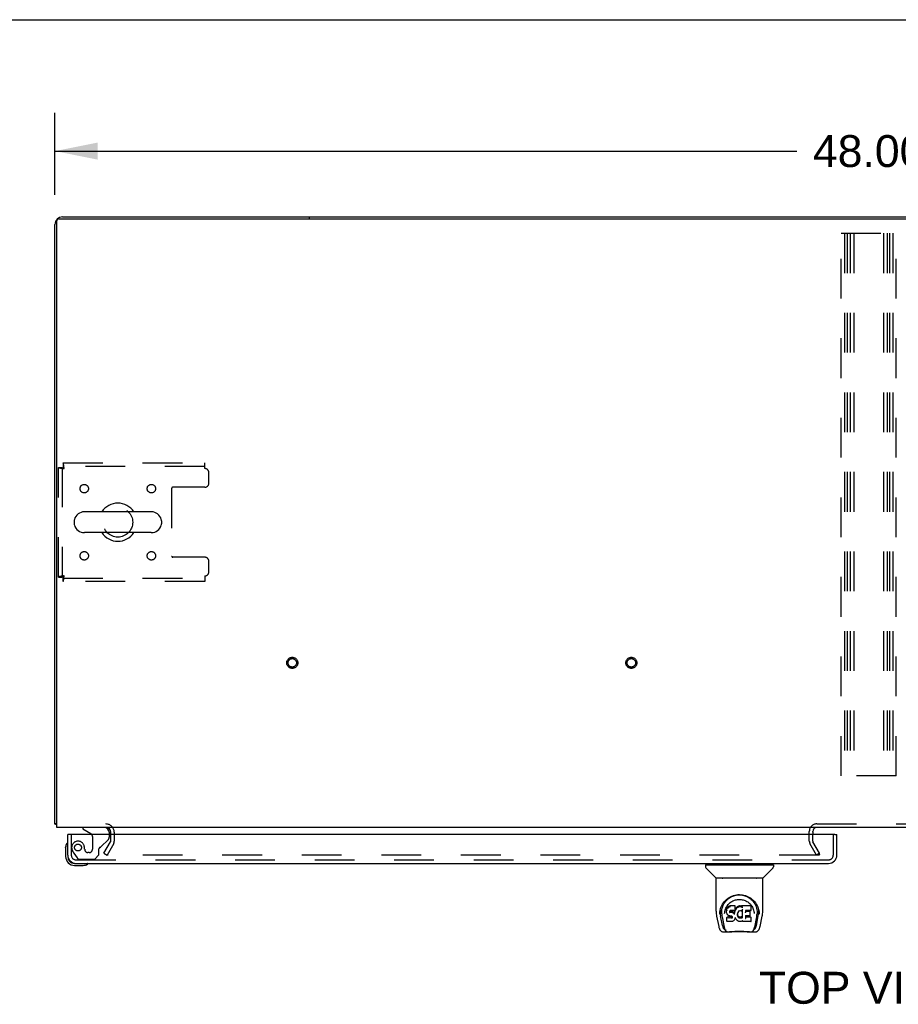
# Model space of a CAD drawing. Header units: inches. Extents: x 0 to 213, y 0 to 138.
# Tile 22 of 28: x 44 to 69, y 109 to 138. Entities that reach past the tile are written whole.
import ezdxf

# ---------------------------------------------------------------- set-up
doc = ezdxf.new("R2010")
doc.units = ezdxf.units.IN
doc.header["$LTSCALE"] = 11.73
doc.header["$MEASUREMENT"] = 0
doc.linetypes.add('HIDDEN', pattern=[0.2, 0.1, -0.1])
doc.layers.get('0').update_dxf_attribs({"linetype": 'CONTINUOUS'})
for name, color, linetype in [('DEFAULT_2', 8, 'HIDDEN'), ('DIMENSIONS', 7, 'CONTINUOUS'), ('LEFTHAND_DOOR_ASSEMBLY', 7, 'CONTINUOUS')]:
    doc.layers.add(name, color=color, linetype=linetype)
doc.styles.get("Standard").update_dxf_attribs({"font": 'arial.ttf'})
doc.dimstyles.new('DIMSTYLE_1', dxfattribs={"dimtxt": 0.940909, "dimasz": 1.254545, "dimexe": 0.09, "dimexo": 0.07, "dimgap": 0.0375, "dimtad": 0, "dimtih": 1, "dimtoh": 1, "dimzin": 4, "dimdsep": 46, "dimtxsty": 'Standard', "dimblk": '_FILLED', "dimblk1": '_FILLED', "dimblk2": '_FILLED', "dimcen": 0.09, "dimadec": 3, "dimazin": 1, "dimtfac": 1, "dimtdec": 3, "dimtofl": 0, "dimtmove": 0, "dimatfit": 3, "dimldrblk": '_FILLED', "dimfxl": 0, "dimtolj": 1, "dimtzin": 4, "dimarcsym": 0})

# ---------------------------------------------------------------- blocks, each defined once
blk = doc.blocks.new('_FILLED')
at = {"color": 0, "linetype": 'ByBlock'}
blk.add_solid([(0, 0), (-1, 0.2), (-1, -0.2)], dxfattribs=at)
blk = doc.blocks.new('*D1')
at = {"layer": 'DIMENSIONS', "color": 2, "linetype": 'Continuous'}
for p, q in [((44.572, 132.835), (44.572, 135.255)), ((92.572, 133.009), (92.572, 135.255)), ((44.572, 134.126), (66.458, 134.126)), ((92.572, 134.126), (70.686, 134.126))]:
    blk.add_line(p, q, dxfattribs=at)
at = {"layer": 'DIMENSIONS', "color": 2, "linetype": 'Continuous', "xscale": 1.2545454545, "yscale": 1.2545454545, "zscale": 1.2545454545, "rotation": 180}
blk.add_blockref('_FILLED', (44.572, 134.126), dxfattribs=at)
at = {"layer": 'DIMENSIONS', "color": 2, "linetype": 'Continuous', "xscale": 1.2545454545, "yscale": 1.2545454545, "zscale": 1.2545454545}
blk.add_blockref('_FILLED', (92.572, 134.126), dxfattribs=at)
at = {"layer": 'DIMENSIONS', "color": 2, "linetype": 'Continuous', "insert": (68.572, 134.597), "char_height": 0.9409, "width": 3.28794, "attachment_point": 2, "line_spacing_factor": 0.9}
blk.add_mtext('48.00', dxfattribs=at)

msp = doc.modelspace()

# ---------------------------------------------------------------- linework, layer by layer
at = {"color": 7, "linetype": 'Continuous'}
for p, q in [((0, 138), (213.273, 138)), ((52.072, 132.183), (52.072, 132.131)), ((52.072, 132.183), (85.072, 132.183)), ((47.414, 123.489), (45.439, 123.489)), ((45.139, 123.227), (45.139, 123.139)), ((47.714, 123.227), (47.714, 123.139)), ((47.414, 122.877), (45.439, 122.877)), ((44.624, 114.287), (44.572, 114.287))]:
    msp.add_line(p, q, dxfattribs=at)
at = {"color": 3, "linetype": 'Continuous'}
for p, q in [((44.687, 132.131), (92.458, 132.131)), ((44.798, 132.183), (52.072, 132.183)), ((44.572, 114.287), (44.572, 131.957)), ((44.624, 114.183), (44.624, 132.068)), ((92.52, 114.183), (44.624, 114.183)), ((66.926, 114.04), (66.926, 113.979))]:
    msp.add_line(p, q, dxfattribs=at)
for points in [[(44.596, 114.272), (44.592, 114.273), (44.589, 114.274), (44.586, 114.274), (44.584, 114.276), (44.581, 114.277), (44.579, 114.278), (44.577, 114.279), (44.575, 114.28), (44.574, 114.281), (44.573, 114.283), (44.573, 114.284), (44.572, 114.285), (44.572, 114.287)], [(44.624, 114.262), (44.621, 114.263), (44.618, 114.265), (44.614, 114.266), (44.611, 114.267), (44.607, 114.268), (44.603, 114.27), (44.596, 114.272)]]:
    msp.add_lwpolyline(points, dxfattribs=at)
for centre, radius, start, end in [((44.798, 131.957), 0.226, 90, 180), ((44.687, 132.068), 0.0625, 90, 180), ((46.076, 114.04), 0.142, 0, 90), ((67.041, 114.068), 0.115, 115.2305, 180)]:
    msp.add_arc(centre, radius, start, end, dxfattribs=at)
at = {"color": 7, "linetype": 'Continuous'}
for centre, radius, start, end in [((46.426, 123.183), 0.562, 32.9567, 147.0433), ((45.439, 123.183), 0.306, 90, 164.3697), ((47.414, 123.183), 0.306, 15.6303, 90), ((45.282, 123.227), 0.144, 164.3697, 180), ((45.282, 123.139), 0.144, 180, 195.6303), ((45.439, 123.183), 0.306, 195.6303, 270), ((47.414, 123.183), 0.306, 270, 344.3697), ((47.57, 123.227), 0.144, 0, 15.6303), ((47.57, 123.139), 0.144, 344.3697, 360), ((46.426, 123.183), 0.562, 212.956, 327.044), ((67.041, 114.068), 0.115, 90, 115.2305)]:
    msp.add_arc(centre, radius, start, end, dxfattribs=at)
at = {"layer": 'DEFAULT_2', "color": 8, "linetype": 'HIDDEN'}
for p, q in [((67.76, 115.704), (67.76, 131.704)), ((67.76, 131.704), (69.385, 131.704)), ((67.864, 131.704), (67.864, 115.704)), ((67.941, 131.704), (67.941, 115.704)), ((68.031, 131.704), (68.031, 115.704)), ((68.135, 131.704), (68.135, 115.704)), ((69.01, 131.704), (69.01, 115.704)), ((69.114, 131.704), (69.114, 115.704)), ((69.191, 131.704), (69.191, 115.704)), ((69.281, 131.704), (69.281, 115.704)), ((69.385, 115.704), (69.385, 131.704)), ((44.81, 124.933), (44.81, 124.829)), ((44.81, 124.933), (48.989, 124.933)), ((48.989, 124.766), (48.989, 124.933)), ((44.676, 121.567), (44.676, 124.799)), ((44.676, 124.799), (44.78, 124.799)), ((44.78, 124.799), (44.78, 121.567)), ((48.989, 124.829), (44.81, 124.829)), ((49.114, 124.339), (49.114, 124.641)), ((48.014, 124.184), (48.014, 122.182)), ((48.989, 124.214), (48.044, 124.214)), ((48.989, 122.152), (48.044, 122.152)), ((49.114, 121.725), (49.114, 122.027)), ((44.676, 121.567), (44.78, 121.567)), ((44.81, 121.433), (44.81, 121.537)), ((44.81, 121.537), (48.989, 121.537)), ((48.989, 121.433), (44.81, 121.433)), ((48.989, 121.6), (48.989, 121.433)), ((69.385, 115.704), (67.76, 115.704)), ((67.041, 114.287), (70.103, 114.287)), ((46.218, 113.778), (46.218, 114.04)), ((46.322, 114.04), (46.322, 113.778)), ((66.822, 113.779), (66.822, 114.068)), ((66.926, 114.04), (66.926, 114.068)), ((66.926, 113.779), (66.926, 113.979)), ((46.017, 113.422), (46.214, 113.763)), ((46.304, 113.711), (46.108, 113.37)), ((67.037, 113.37), (66.84, 113.71)), ((67.127, 113.422), (66.93, 113.762)), ((46.017, 113.422), (46.108, 113.37)), ((67.103, 113.37), (46.14, 113.37)), ((67.127, 113.422), (67.037, 113.37)), ((67.118, 113.383), (67.118, 113.435))]:
    msp.add_line(p, q, dxfattribs=at)
for points in [[(44.843, 124.766), (44.841, 124.785), (44.838, 124.803), (44.836, 124.821), (44.834, 124.838), (44.831, 124.855), (44.829, 124.87), (44.827, 124.884), (44.824, 124.897), (44.822, 124.907), (44.819, 124.916), (44.817, 124.924), (44.815, 124.929), (44.812, 124.932), (44.81, 124.933)], [(44.676, 124.799), (44.677, 124.797), (44.68, 124.794), (44.685, 124.792), (44.693, 124.79), (44.702, 124.787), (44.712, 124.785), (44.725, 124.782), (44.739, 124.78), (44.754, 124.778), (44.771, 124.775), (44.788, 124.773), (44.806, 124.771), (44.824, 124.768), (44.843, 124.766)], [(44.78, 124.799), (44.78, 124.797), (44.782, 124.794), (44.784, 124.792), (44.786, 124.79), (44.79, 124.787), (44.794, 124.785), (44.798, 124.782), (44.804, 124.78), (44.81, 124.778), (44.816, 124.775), (44.822, 124.773), (44.829, 124.771), (44.836, 124.768), (44.843, 124.766)], [(44.843, 124.766), (44.841, 124.773), (44.838, 124.78), (44.836, 124.787), (44.834, 124.793), (44.831, 124.8), (44.829, 124.805), (44.827, 124.811), (44.824, 124.815), (44.822, 124.819), (44.819, 124.823), (44.817, 124.825), (44.815, 124.827), (44.812, 124.829), (44.81, 124.829)], [(44.843, 121.6), (44.824, 121.598), (44.806, 121.595), (44.788, 121.593), (44.771, 121.591), (44.754, 121.588), (44.739, 121.586), (44.725, 121.583), (44.712, 121.581), (44.702, 121.579), (44.693, 121.576), (44.685, 121.574), (44.68, 121.572), (44.677, 121.569), (44.676, 121.567)], [(44.843, 121.6), (44.836, 121.598), (44.829, 121.595), (44.822, 121.593), (44.816, 121.591), (44.81, 121.588), (44.804, 121.586), (44.798, 121.583), (44.794, 121.581), (44.79, 121.579), (44.786, 121.576), (44.784, 121.574), (44.782, 121.572), (44.78, 121.569), (44.78, 121.567)], [(44.81, 121.433), (44.812, 121.434), (44.815, 121.437), (44.817, 121.442), (44.819, 121.45), (44.822, 121.459), (44.824, 121.469), (44.827, 121.482), (44.829, 121.496), (44.831, 121.511), (44.834, 121.528), (44.836, 121.545), (44.838, 121.563), (44.841, 121.581), (44.843, 121.6)], [(44.81, 121.537), (44.812, 121.537), (44.815, 121.539), (44.817, 121.541), (44.819, 121.543), (44.822, 121.547), (44.824, 121.551), (44.827, 121.555), (44.829, 121.561), (44.831, 121.566), (44.834, 121.573), (44.836, 121.579), (44.838, 121.586), (44.841, 121.593), (44.843, 121.6)], [(46.122, 113.396), (46.121, 113.394), (46.12, 113.392), (46.12, 113.391), (46.12, 113.389), (46.12, 113.388)], [(46.12, 113.388), (46.12, 113.387), (46.12, 113.385), (46.12, 113.384), (46.121, 113.382), (46.122, 113.38), (46.123, 113.379), (46.124, 113.377), (46.125, 113.376), (46.127, 113.375), (46.128, 113.374), (46.13, 113.373), (46.132, 113.372)], [(46.14, 113.37), (46.138, 113.371), (46.136, 113.371), (46.134, 113.371), (46.132, 113.372)], [(67.118, 113.383), (67.118, 113.382), (67.118, 113.381), (67.117, 113.379), (67.117, 113.378), (67.116, 113.377), (67.115, 113.375), (67.114, 113.374), (67.112, 113.373), (67.111, 113.372), (67.11, 113.372), (67.108, 113.371), (67.106, 113.371), (67.105, 113.371), (67.103, 113.37)], [(67.116, 113.389), (67.117, 113.388), (67.118, 113.387), (67.118, 113.385), (67.118, 113.384), (67.118, 113.383)]]:
    msp.add_lwpolyline(points, dxfattribs=at)
for centre, radius in [((45.436, 124.173), 0.125), ((47.416, 124.173), 0.125), ((46.426, 123.183), 0.438), ((45.436, 122.193), 0.125), ((47.416, 122.193), 0.125), ((51.572, 119.037), 0.164), ((51.572, 119.037), 0.124), ((61.572, 119.037), 0.164), ((61.572, 119.037), 0.124)]:
    msp.add_circle(centre, radius, dxfattribs=at)
for centre, radius, start, end in [((48.989, 124.641), 0.125, 0, 90), ((48.989, 124.339), 0.125, 270, 360), ((48.044, 124.184), 0.03, 90, 180), ((48.044, 122.182), 0.03, 180, 270), ((48.989, 122.027), 0.125, 0, 90), ((48.989, 121.725), 0.125, 270, 360), ((46.076, 114.04), 0.246, 0, 90), ((67.041, 114.068), 0.219, 90, 180), ((46.188, 113.778), 0.03, 330, 360), ((46.188, 113.778), 0.134, 330, 360), ((66.959, 113.779), 0.137, 180, 210), ((66.959, 113.779), 0.033, 180, 210)]:
    msp.add_arc(centre, radius, start, end, dxfattribs=at)
at = {"layer": 'LEFTHAND_DOOR_ASSEMBLY', "color": 7, "linetype": 'Continuous'}
for p, q in [((45.389, 114.183), (45.389, 114.144)), ((45.389, 114.144), (45.627, 114.006)), ((45.009, 113.979), (44.947, 113.979)), ((46.176, 113.979), (46.176, 114.026)), ((67.573, 113.979), (67.635, 113.979)), ((44.887, 113.584), (44.89, 113.622)), ((44.887, 113.584), (44.887, 113.328)), ((44.947, 113.371), (44.947, 113.328)), ((45.15, 113.125), (45.194, 113.125)), ((45.15, 113.065), (45.406, 113.065)), ((63.756, 113.078), (63.756, 113.023)), ((63.763, 113.086), (65.756, 113.086)), ((64.062, 112.701), (63.767, 112.995)), ((63.815, 113.086), (63.815, 113.125)), ((65.457, 112.701), (65.752, 112.995)), ((65.704, 113.086), (65.704, 113.125)), ((65.763, 113.078), (65.763, 113.023)), ((64.071, 111.713), (64.071, 112.676)), ((65.441, 112.684), (64.078, 112.684)), ((65.436, 112.692), (64.083, 112.692)), ((64.145, 112.692), (64.143, 112.688)), ((64.143, 112.688), (64.143, 112.688)), ((65.377, 112.688), (65.374, 112.692)), ((65.377, 112.688), (65.377, 112.688)), ((65.449, 111.713), (65.449, 112.676)), ((64.327, 111.967), (64.352, 112.002)), ((64.389, 111.79), (64.384, 111.765)), ((64.399, 111.815), (64.389, 111.79)), ((64.39, 111.755), (64.389, 111.79)), ((64.414, 111.837), (64.399, 111.815)), ((64.399, 111.78), (64.399, 111.815)), ((64.423, 111.846), (64.414, 111.837)), ((64.414, 111.801), (64.414, 111.837)), ((64.435, 111.854), (64.423, 111.846)), ((64.424, 111.81), (64.423, 111.846)), ((64.458, 111.865), (64.435, 111.854)), ((64.435, 111.818), (64.435, 111.854)), ((64.483, 111.873), (64.458, 111.865)), ((64.458, 111.828), (64.458, 111.865)), ((64.636, 111.873), (64.483, 111.873)), ((64.484, 111.836), (64.483, 111.873)), ((64.638, 111.818), (64.636, 111.873)), ((64.636, 111.838), (64.636, 111.873)), ((64.637, 111.784), (64.636, 111.759)), ((64.637, 111.784), (64.638, 111.818)), ((64.65, 111.786), (64.639, 111.765)), ((64.663, 111.805), (64.65, 111.786)), ((64.65, 111.75), (64.65, 111.786)), ((64.678, 111.823), (64.663, 111.805)), ((64.664, 111.769), (64.663, 111.805)), ((64.695, 111.839), (64.678, 111.823)), ((64.679, 111.787), (64.678, 111.823)), ((64.715, 111.854), (64.695, 111.839)), ((64.696, 111.803), (64.695, 111.839)), ((64.737, 111.864), (64.715, 111.854)), ((64.715, 111.817), (64.715, 111.854)), ((64.761, 111.869), (64.737, 111.864)), ((64.738, 111.827), (64.737, 111.864)), ((64.785, 111.871), (64.761, 111.869)), ((64.761, 111.832), (64.761, 111.869)), ((64.785, 111.871), (64.809, 111.871)), ((64.785, 111.835), (64.785, 111.871)), ((64.785, 111.833), (64.785, 111.835)), ((64.808, 111.833), (64.809, 111.834)), ((64.821, 111.869), (64.809, 111.871)), ((64.809, 111.834), (64.809, 111.871)), ((64.834, 111.865), (64.821, 111.869)), ((64.821, 111.832), (64.821, 111.869)), ((64.848, 111.771), (64.832, 111.731)), ((64.846, 111.857), (64.834, 111.865)), ((64.834, 111.828), (64.834, 111.865)), ((65.095, 111.871), (64.846, 111.871)), ((64.847, 111.821), (64.846, 111.871)), ((64.849, 111.773), (64.848, 111.772)), ((64.848, 111.772), (64.848, 111.772)), ((64.848, 111.772), (64.848, 111.772)), ((64.848, 111.772), (64.848, 111.772)), ((64.848, 111.772), (64.848, 111.771)), ((64.852, 111.518), (64.848, 111.771)), ((64.85, 111.779), (64.849, 111.777)), ((64.849, 111.777), (64.849, 111.776)), ((64.849, 111.776), (64.849, 111.774)), ((64.849, 111.774), (64.849, 111.773)), ((64.849, 111.773), (64.849, 111.773)), ((65.109, 111.746), (65.111, 111.854)), ((65.111, 111.885), (65.127, 111.86)), ((65.316, 111.791), (65.329, 111.74)), ((64.086, 111.569), (64.151, 111.264)), ((64.178, 111.628), (64.181, 111.686)), ((64.178, 111.629), (64.178, 111.628)), ((64.181, 111.686), (64.19, 111.74)), ((64.192, 111.746), (64.191, 111.691)), ((64.259, 111.296), (64.203, 111.573)), ((64.239, 111.639), (64.241, 111.613)), ((64.249, 111.548), (64.311, 111.245)), ((64.324, 111.642), (64.324, 111.642)), ((64.384, 111.765), (64.383, 111.74)), ((64.383, 111.706), (64.383, 111.74)), ((64.383, 111.706), (64.383, 111.706)), ((64.384, 111.681), (64.383, 111.706)), ((64.385, 111.731), (64.384, 111.765)), ((64.389, 111.656), (64.384, 111.681)), ((64.384, 111.681), (64.384, 111.681)), ((64.398, 111.633), (64.389, 111.656)), ((64.389, 111.656), (64.389, 111.656)), ((64.397, 111.54), (64.389, 111.532)), ((64.391, 111.419), (64.389, 111.532)), ((64.458, 111.54), (64.397, 111.54)), ((64.397, 111.503), (64.397, 111.54)), ((64.412, 111.612), (64.398, 111.633)), ((64.398, 111.633), (64.398, 111.633)), ((64.412, 111.612), (64.412, 111.611)), ((64.43, 111.593), (64.412, 111.611)), ((64.451, 111.579), (64.43, 111.593)), ((64.43, 111.593), (64.43, 111.593)), ((64.464, 111.575), (64.451, 111.579)), ((64.451, 111.579), (64.451, 111.579)), ((64.519, 111.541), (64.458, 111.54)), ((64.458, 111.503), (64.458, 111.54)), ((64.458, 111.503), (64.458, 111.502)), ((64.477, 111.573), (64.464, 111.575)), ((64.464, 111.575), (64.464, 111.575)), ((64.473, 111.708), (64.472, 111.694)), ((64.475, 111.722), (64.473, 111.708)), ((64.473, 111.688), (64.473, 111.706)), ((64.474, 111.683), (64.475, 111.718)), ((64.477, 111.725), (64.475, 111.721)), ((64.477, 111.714), (64.475, 111.718)), ((64.48, 111.727), (64.477, 111.725)), ((64.481, 111.712), (64.477, 111.714)), ((64.477, 111.678), (64.477, 111.714)), ((64.524, 111.572), (64.477, 111.573)), ((64.491, 111.731), (64.479, 111.727)), ((64.492, 111.708), (64.481, 111.712)), ((64.481, 111.675), (64.481, 111.712)), ((64.505, 111.732), (64.491, 111.731)), ((64.516, 111.709), (64.492, 111.708)), ((64.492, 111.672), (64.492, 111.708)), ((64.492, 111.67), (64.492, 111.672)), ((64.504, 111.732), (64.505, 111.732)), ((64.617, 111.732), (64.505, 111.732)), ((64.541, 111.708), (64.516, 111.709)), ((64.516, 111.672), (64.516, 111.709)), ((64.516, 111.671), (64.516, 111.672)), ((64.533, 111.542), (64.519, 111.541)), ((64.519, 111.504), (64.519, 111.541)), ((64.519, 111.504), (64.519, 111.502)), ((64.524, 111.572), (64.524, 111.573)), ((64.531, 111.572), (64.524, 111.572)), ((64.536, 111.57), (64.531, 111.572)), ((64.537, 111.544), (64.533, 111.542)), ((64.533, 111.505), (64.533, 111.542)), ((64.541, 111.566), (64.536, 111.57)), ((64.542, 111.549), (64.537, 111.544)), ((64.538, 111.508), (64.537, 111.544)), ((64.54, 111.671), (64.541, 111.708)), ((64.54, 111.67), (64.54, 111.671)), ((64.566, 111.702), (64.541, 111.708)), ((64.545, 111.562), (64.541, 111.566)), ((64.547, 111.556), (64.542, 111.549)), ((64.542, 111.512), (64.542, 111.549)), ((64.551, 111.55), (64.545, 111.562)), ((64.551, 111.524), (64.55, 111.55)), ((64.553, 111.536), (64.551, 111.55)), ((64.552, 111.53), (64.552, 111.54)), ((64.565, 111.665), (64.566, 111.702)), ((64.578, 111.697), (64.566, 111.702)), ((64.589, 111.689), (64.578, 111.697)), ((64.578, 111.66), (64.578, 111.697)), ((64.607, 111.67), (64.589, 111.689)), ((64.589, 111.652), (64.589, 111.689)), ((64.617, 111.656), (64.607, 111.67)), ((64.607, 111.635), (64.607, 111.67)), ((64.629, 111.733), (64.617, 111.732)), ((64.617, 111.732), (64.617, 111.732)), ((64.62, 111.698), (64.617, 111.656)), ((64.617, 111.62), (64.617, 111.656)), ((64.618, 111.613), (64.618, 111.614)), ((64.624, 111.721), (64.62, 111.698)), ((64.621, 111.664), (64.62, 111.698)), ((64.629, 111.493), (64.62, 111.47)), ((64.627, 111.733), (64.624, 111.721)), ((64.625, 111.686), (64.624, 111.721)), ((64.636, 111.517), (64.629, 111.493)), ((64.629, 111.493), (64.629, 111.493)), ((64.634, 111.745), (64.63, 111.733)), ((64.631, 111.708), (64.63, 111.734)), ((64.636, 111.759), (64.634, 111.745)), ((64.634, 111.745), (64.634, 111.745)), ((64.639, 111.765), (64.635, 111.757)), ((64.636, 111.759), (64.636, 111.759)), ((64.636, 111.528), (64.636, 111.529)), ((64.636, 111.527), (64.636, 111.528)), ((64.636, 111.528), (64.636, 111.528)), ((64.636, 111.526), (64.636, 111.527)), ((64.636, 111.527), (64.636, 111.527)), ((64.637, 111.525), (64.636, 111.517)), ((64.636, 111.517), (64.636, 111.517)), ((64.657, 111.489), (64.637, 111.525)), ((64.639, 111.73), (64.639, 111.765)), ((64.67, 111.47), (64.657, 111.489)), ((64.657, 111.489), (64.657, 111.489)), ((64.702, 111.633), (64.701, 111.607)), ((64.706, 111.659), (64.702, 111.633)), ((64.703, 111.629), (64.702, 111.634)), ((64.702, 111.595), (64.703, 111.629)), ((64.705, 111.618), (64.703, 111.629)), ((64.715, 111.594), (64.705, 111.618)), ((64.705, 111.583), (64.705, 111.618)), ((64.709, 111.67), (64.706, 111.659)), ((64.715, 111.681), (64.709, 111.67)), ((64.714, 111.558), (64.715, 111.594)), ((64.729, 111.703), (64.715, 111.681)), ((64.727, 111.571), (64.715, 111.594)), ((64.735, 111.562), (64.727, 111.571)), ((64.727, 111.536), (64.727, 111.571)), ((64.736, 111.712), (64.729, 111.703)), ((64.744, 111.553), (64.735, 111.562)), ((64.735, 111.526), (64.735, 111.562)), ((64.745, 111.718), (64.736, 111.712)), ((64.755, 111.547), (64.744, 111.553)), ((64.744, 111.517), (64.744, 111.553)), ((64.769, 111.728), (64.745, 111.718)), ((64.754, 111.51), (64.755, 111.547)), ((64.766, 111.542), (64.755, 111.547)), ((64.778, 111.54), (64.766, 111.542)), ((64.766, 111.505), (64.766, 111.542)), ((64.779, 111.731), (64.768, 111.728)), ((64.778, 111.54), (64.79, 111.539)), ((64.778, 111.503), (64.778, 111.54)), ((64.778, 111.502), (64.778, 111.503)), ((64.79, 111.73), (64.779, 111.731)), ((64.802, 111.728), (64.79, 111.73)), ((64.802, 111.541), (64.79, 111.539)), ((64.79, 111.503), (64.79, 111.539)), ((64.791, 111.501), (64.79, 111.503)), ((64.814, 111.723), (64.802, 111.728)), ((64.814, 111.545), (64.802, 111.541)), ((64.803, 111.504), (64.802, 111.541)), ((64.826, 111.55), (64.814, 111.545)), ((64.815, 111.508), (64.814, 111.545)), ((64.836, 111.558), (64.826, 111.55)), ((64.826, 111.514), (64.826, 111.55)), ((64.836, 111.521), (64.836, 111.558)), ((64.854, 111.51), (64.854, 111.511)), ((64.936, 111.576), (64.935, 111.502)), ((65.064, 111.576), (64.936, 111.576)), ((65.096, 111.537), (64.936, 111.537)), ((65.095, 111.732), (64.937, 111.732)), ((64.938, 111.732), (64.937, 111.673)), ((65.064, 111.708), (64.937, 111.708)), ((65.075, 111.587), (65.077, 111.695)), ((65.104, 111.42), (65.106, 111.526)), ((65.193, 111.673), (65.195, 111.642)), ((65.195, 111.642), (65.195, 111.642)), ((65.269, 111.545), (65.208, 111.245)), ((65.26, 111.296), (65.317, 111.573)), ((65.328, 111.746), (65.328, 111.691)), ((65.341, 111.628), (65.341, 111.629)), ((65.368, 111.264), (65.433, 111.569)), ((64.318, 111.188), (64.325, 111.188)), ((64.325, 111.188), (64.328, 111.179)), ((64.398, 111.411), (64.391, 111.418)), ((64.544, 111.411), (64.398, 111.411)), ((64.398, 111.411), (64.398, 111.411)), ((64.556, 111.413), (64.544, 111.411)), ((64.569, 111.417), (64.557, 111.413)), ((64.589, 111.431), (64.569, 111.417)), ((64.569, 111.417), (64.569, 111.417)), ((64.607, 111.449), (64.589, 111.431)), ((64.589, 111.431), (64.589, 111.431)), ((64.614, 111.459), (64.607, 111.449)), ((64.607, 111.449), (64.607, 111.449)), ((64.62, 111.47), (64.614, 111.459)), ((64.614, 111.459), (64.614, 111.459)), ((64.62, 111.47), (64.62, 111.47)), ((64.685, 111.453), (64.67, 111.47)), ((64.67, 111.47), (64.67, 111.47)), ((64.702, 111.438), (64.685, 111.453)), ((64.685, 111.453), (64.685, 111.453)), ((64.721, 111.424), (64.702, 111.438)), ((64.702, 111.438), (64.702, 111.438)), ((64.731, 111.419), (64.721, 111.424)), ((64.721, 111.424), (64.721, 111.424)), ((64.742, 111.415), (64.731, 111.419)), ((64.731, 111.419), (64.731, 111.419)), ((64.764, 111.41), (64.742, 111.415)), ((64.787, 111.407), (64.764, 111.41)), ((64.81, 111.41), (64.787, 111.407)), ((64.787, 111.408), (64.787, 111.407)), ((64.832, 111.417), (64.81, 111.41)), ((64.851, 111.428), (64.832, 111.417)), ((64.832, 111.417), (64.832, 111.417)), ((64.856, 111.428), (64.851, 111.428)), ((64.856, 111.42), (64.856, 111.428)), ((65.096, 111.411), (64.864, 111.411)), ((65.191, 111.179), (65.194, 111.188)), ((65.194, 111.188), (65.201, 111.188)), ((64.275, 111.109), (64.489, 111.109)), ((64.329, 111.176), (64.328, 111.179)), ((65.053, 111.102), (64.466, 111.102)), ((65.03, 111.109), (65.244, 111.109)), ((65.19, 111.176), (65.191, 111.179))]:
    msp.add_line(p, q, dxfattribs=at)
at = {"layer": 'LEFTHAND_DOOR_ASSEMBLY', "color": 8, "linetype": 'HIDDEN'}
for p, q in [((46.019, 114.183), (45.389, 114.183)), ((45.051, 113.979), (45.051, 113.371)), ((45.677, 113.919), (45.677, 113.54)), ((45.928, 113.614), (46.147, 113.833)), ((46.176, 113.903), (46.176, 113.979)), ((67.531, 113.371), (67.531, 113.979)), ((45.448, 113.54), (45.448, 113.529)), ((45.869, 113.376), (45.869, 113.555)), ((45.126, 113.428), (45.227, 113.284)), ((45.194, 113.229), (67.388, 113.229)), ((45.292, 113.25), (45.743, 113.25)), ((45.579, 113.442), (45.546, 113.442)), ((45.743, 113.25), (45.869, 113.376))]:
    msp.add_line(p, q, dxfattribs=at)
at = {"layer": 'LEFTHAND_DOOR_ASSEMBLY', "color": 3, "linetype": 'Continuous'}
for p, q in [((44.947, 113.371), (44.947, 113.979)), ((67.573, 113.979), (45.009, 113.979)), ((67.635, 113.371), (67.635, 113.979)), ((45.194, 113.125), (67.388, 113.125))]:
    msp.add_line(p, q, dxfattribs=at)
at = {"layer": 'LEFTHAND_DOOR_ASSEMBLY', "color": 7, "linetype": 'Continuous'}
for points in [[(64.142, 112.687), (64.141, 112.686), (64.141, 112.685), (64.14, 112.685), (64.14, 112.684), (64.14, 112.684)], [(64.143, 112.688), (64.142, 112.687), (64.142, 112.687)], [(65.377, 112.687), (65.377, 112.687), (65.377, 112.688)], [(65.379, 112.684), (65.379, 112.684), (65.379, 112.685), (65.379, 112.685), (65.378, 112.686), (65.377, 112.687)], [(64.19, 111.74), (64.203, 111.791), (64.22, 111.839), (64.24, 111.883), (64.263, 111.925), (64.289, 111.963), (64.317, 111.999), (64.348, 112.032), (64.381, 112.063), (64.417, 112.092), (64.456, 112.118), (64.497, 112.14), (64.539, 112.16), (64.583, 112.176), (64.627, 112.188), (64.671, 112.196), (64.716, 112.202), (64.76, 112.203), (64.804, 112.201), (64.848, 112.196), (64.892, 112.188), (64.936, 112.176), (64.98, 112.16), (65.023, 112.14), (65.063, 112.117), (65.102, 112.092), (65.138, 112.063), (65.172, 112.032), (65.202, 111.999), (65.23, 111.963), (65.256, 111.925), (65.279, 111.883), (65.299, 111.839), (65.316, 111.791)], [(64.352, 112.002), (64.379, 112.033), (64.408, 112.061)], [(64.391, 111.86), (64.408, 111.885), (64.426, 111.908), (64.446, 111.929), (64.467, 111.95), (64.489, 111.969), (64.513, 111.986), (64.539, 112.002), (64.565, 112.017), (64.592, 112.029), (64.619, 112.039), (64.648, 112.048), (64.675, 112.054), (64.703, 112.059), (64.731, 112.062), (64.759, 112.062), (64.787, 112.062), (64.815, 112.059), (64.843, 112.054), (64.871, 112.048), (64.899, 112.04), (64.927, 112.029), (64.954, 112.017), (64.98, 112.002), (65.005, 111.986), (65.029, 111.969), (65.052, 111.95), (65.073, 111.93), (65.093, 111.908), (65.111, 111.885)], [(64.408, 112.061), (64.437, 112.086), (64.468, 112.108), (64.499, 112.128)], [(64.499, 112.128), (64.531, 112.144), (64.563, 112.159), (64.595, 112.171)], [(64.595, 112.171), (64.628, 112.18), (64.661, 112.188), (64.693, 112.193), (64.726, 112.196), (64.758, 112.197), (64.791, 112.196), (64.823, 112.193), (64.856, 112.188), (64.888, 112.181)], [(64.888, 112.181), (64.921, 112.172), (64.953, 112.16), (64.985, 112.146)], [(64.985, 112.146), (65.017, 112.129), (65.048, 112.11), (65.078, 112.088), (65.108, 112.064), (65.137, 112.036), (65.164, 112.005), (65.19, 111.971), (65.213, 111.934), (65.234, 111.893), (65.251, 111.85), (65.265, 111.805), (65.275, 111.758), (65.28, 111.711)], [(64.239, 111.639), (64.238, 111.663), (64.239, 111.709), (64.244, 111.756), (64.253, 111.802), (64.267, 111.847), (64.284, 111.89), (64.304, 111.93), (64.327, 111.967)], [(64.332, 111.709), (64.34, 111.744), (64.35, 111.776), (64.362, 111.806)], [(64.362, 111.806), (64.376, 111.834), (64.391, 111.86)], [(64.399, 111.779), (64.4, 111.779), (64.4, 111.779), (64.4, 111.779), (64.4, 111.778), (64.401, 111.778), (64.401, 111.778)], [(64.414, 111.801), (64.414, 111.8), (64.414, 111.8), (64.415, 111.8), (64.415, 111.8), (64.415, 111.8), (64.416, 111.799)], [(64.424, 111.81), (64.424, 111.81), (64.424, 111.809), (64.424, 111.809), (64.425, 111.809), (64.425, 111.809), (64.425, 111.809)], [(64.435, 111.817), (64.435, 111.817), (64.435, 111.817), (64.435, 111.817), (64.435, 111.817), (64.436, 111.816), (64.436, 111.816)], [(64.458, 111.828), (64.458, 111.828), (64.458, 111.827), (64.458, 111.827), (64.458, 111.827), (64.458, 111.827), (64.459, 111.827)], [(64.484, 111.836), (64.484, 111.836), (64.484, 111.835), (64.484, 111.835), (64.484, 111.835), (64.484, 111.835), (64.484, 111.835)], [(64.635, 111.836), (64.635, 111.836), (64.635, 111.835), (64.635, 111.835), (64.634, 111.835), (64.634, 111.835), (64.634, 111.835)], [(64.637, 111.784), (64.637, 111.783), (64.637, 111.783), (64.636, 111.783), (64.636, 111.783), (64.635, 111.782), (64.635, 111.782)], [(64.665, 111.768), (64.665, 111.768), (64.664, 111.768), (64.664, 111.769), (64.664, 111.769), (64.664, 111.769), (64.664, 111.769)], [(64.68, 111.786), (64.68, 111.786), (64.68, 111.786), (64.679, 111.786), (64.679, 111.786), (64.679, 111.787), (64.679, 111.787)], [(64.697, 111.802), (64.697, 111.802), (64.696, 111.802), (64.696, 111.802), (64.696, 111.803), (64.696, 111.803), (64.696, 111.803)], [(64.716, 111.816), (64.716, 111.816), (64.716, 111.816), (64.716, 111.816), (64.716, 111.817), (64.715, 111.817), (64.715, 111.817)], [(64.738, 111.826), (64.738, 111.826), (64.738, 111.826), (64.738, 111.826), (64.738, 111.826), (64.738, 111.827), (64.738, 111.827)], [(64.761, 111.831), (64.761, 111.831), (64.761, 111.831), (64.761, 111.831), (64.761, 111.832), (64.761, 111.832), (64.761, 111.832)], [(64.821, 111.831), (64.821, 111.831), (64.821, 111.831), (64.821, 111.831), (64.821, 111.832), (64.821, 111.832), (64.821, 111.832)], [(64.833, 111.827), (64.833, 111.827), (64.834, 111.827), (64.834, 111.827), (64.834, 111.828), (64.834, 111.828), (64.834, 111.828)], [(64.849, 111.833), (64.849, 111.833), (64.848, 111.833), (64.848, 111.833), (64.848, 111.833), (64.848, 111.834), (64.847, 111.834)], [(64.849, 111.816), (64.849, 111.817), (64.849, 111.817), (64.848, 111.818), (64.848, 111.818), (64.848, 111.819), (64.847, 111.819)], [(64.848, 111.771), (64.848, 111.771), (64.848, 111.771)], [(64.848, 111.771), (64.848, 111.771), (64.848, 111.771), (64.848, 111.771)], [(65.127, 111.86), (65.143, 111.834), (65.157, 111.806)], [(65.157, 111.806), (65.169, 111.777), (65.179, 111.744), (65.188, 111.709), (65.193, 111.673)], [(64.071, 111.713), (64.071, 111.679), (64.074, 111.64), (64.08, 111.6), (64.086, 111.569)], [(64.191, 111.691), (64.192, 111.657), (64.196, 111.613), (64.203, 111.573)], [(64.241, 111.613), (64.242, 111.593), (64.246, 111.569), (64.249, 111.548)], [(64.324, 111.642), (64.326, 111.672), (64.332, 111.709)], [(64.383, 111.706), (64.383, 111.706), (64.384, 111.705), (64.384, 111.705), (64.384, 111.705), (64.385, 111.705), (64.385, 111.705)], [(64.384, 111.681), (64.385, 111.681), (64.385, 111.681), (64.385, 111.68), (64.385, 111.68), (64.386, 111.68), (64.386, 111.68)], [(64.385, 111.731), (64.385, 111.73), (64.385, 111.73), (64.385, 111.73), (64.386, 111.729), (64.386, 111.729), (64.387, 111.729)], [(64.389, 111.656), (64.389, 111.656), (64.389, 111.656), (64.39, 111.656), (64.39, 111.655), (64.391, 111.655)], [(64.39, 111.755), (64.39, 111.755), (64.39, 111.755), (64.39, 111.754), (64.391, 111.754), (64.391, 111.754), (64.392, 111.754)], [(64.39, 111.496), (64.39, 111.496), (64.39, 111.496), (64.39, 111.495), (64.391, 111.495), (64.391, 111.495), (64.391, 111.495)], [(64.397, 111.503), (64.397, 111.503), (64.397, 111.502), (64.397, 111.502), (64.398, 111.502), (64.398, 111.502), (64.398, 111.502)], [(64.398, 111.633), (64.399, 111.632), (64.399, 111.632), (64.399, 111.632), (64.4, 111.632)], [(64.412, 111.611), (64.412, 111.611), (64.413, 111.611), (64.413, 111.611), (64.413, 111.611), (64.414, 111.611)], [(64.43, 111.593), (64.43, 111.593), (64.43, 111.593), (64.431, 111.593), (64.431, 111.593)], [(64.451, 111.579), (64.451, 111.579), (64.452, 111.58), (64.452, 111.58)], [(64.464, 111.575), (64.464, 111.575), (64.464, 111.575), (64.464, 111.575)], [(64.47, 111.693), (64.471, 111.693), (64.471, 111.693), (64.472, 111.693), (64.472, 111.694), (64.472, 111.694), (64.472, 111.694)], [(64.471, 111.707), (64.472, 111.707), (64.472, 111.707), (64.472, 111.708), (64.473, 111.708), (64.473, 111.708), (64.473, 111.708)], [(64.471, 111.687), (64.471, 111.687), (64.472, 111.687), (64.472, 111.687), (64.472, 111.687), (64.472, 111.687), (64.473, 111.688)], [(64.472, 111.681), (64.473, 111.681), (64.473, 111.681), (64.473, 111.682), (64.474, 111.682), (64.474, 111.682), (64.474, 111.682)], [(64.473, 111.721), (64.474, 111.721), (64.474, 111.721), (64.475, 111.721), (64.475, 111.721), (64.475, 111.721)], [(64.475, 111.725), (64.476, 111.725), (64.476, 111.725), (64.477, 111.725), (64.477, 111.725)], [(64.475, 111.677), (64.476, 111.677), (64.476, 111.677), (64.476, 111.677), (64.476, 111.678), (64.477, 111.678), (64.477, 111.678)], [(64.477, 111.573), (64.477, 111.573), (64.477, 111.573), (64.477, 111.573)], [(64.479, 111.728), (64.479, 111.727), (64.479, 111.727), (64.479, 111.727), (64.479, 111.727)], [(64.48, 111.674), (64.48, 111.674), (64.48, 111.674), (64.48, 111.674), (64.48, 111.674), (64.481, 111.675), (64.481, 111.675)], [(64.491, 111.731), (64.491, 111.731), (64.491, 111.731), (64.491, 111.731)], [(64.531, 111.572), (64.531, 111.572), (64.531, 111.572), (64.531, 111.572)], [(64.533, 111.505), (64.533, 111.505), (64.533, 111.504), (64.533, 111.504), (64.533, 111.504), (64.533, 111.504), (64.534, 111.504)], [(64.536, 111.57), (64.536, 111.57), (64.537, 111.57), (64.537, 111.57)], [(64.538, 111.508), (64.538, 111.507), (64.538, 111.507), (64.538, 111.507), (64.538, 111.507), (64.539, 111.507), (64.539, 111.506)], [(64.541, 111.566), (64.541, 111.566), (64.541, 111.566), (64.542, 111.566), (64.542, 111.566)], [(64.542, 111.513), (64.542, 111.512), (64.543, 111.512), (64.543, 111.512), (64.543, 111.512), (64.543, 111.511), (64.544, 111.511)], [(64.545, 111.562), (64.545, 111.562), (64.545, 111.561), (64.546, 111.561), (64.546, 111.561)], [(64.551, 111.55), (64.551, 111.55), (64.551, 111.549), (64.551, 111.549), (64.552, 111.549), (64.552, 111.549)], [(64.551, 111.524), (64.551, 111.524), (64.551, 111.523), (64.551, 111.523), (64.552, 111.523), (64.552, 111.523), (64.552, 111.523)], [(64.553, 111.536), (64.553, 111.536), (64.553, 111.536), (64.554, 111.535), (64.554, 111.535), (64.554, 111.535), (64.555, 111.535)], [(64.553, 111.53), (64.553, 111.53), (64.553, 111.529), (64.553, 111.529), (64.554, 111.529), (64.554, 111.529), (64.554, 111.529)], [(64.565, 111.664), (64.565, 111.664), (64.565, 111.665), (64.565, 111.665), (64.565, 111.665), (64.565, 111.665), (64.565, 111.665)], [(64.577, 111.659), (64.577, 111.659), (64.577, 111.659), (64.577, 111.659), (64.578, 111.66), (64.578, 111.66), (64.578, 111.66)], [(64.588, 111.651), (64.588, 111.651), (64.588, 111.651), (64.588, 111.652), (64.588, 111.652), (64.589, 111.652), (64.589, 111.652)], [(64.605, 111.633), (64.606, 111.633), (64.606, 111.634), (64.606, 111.634), (64.606, 111.634), (64.607, 111.634), (64.607, 111.635)], [(64.618, 111.614), (64.618, 111.616), (64.617, 111.617), (64.617, 111.618), (64.617, 111.619)], [(64.623, 111.662), (64.622, 111.662), (64.622, 111.662), (64.621, 111.663), (64.621, 111.663), (64.621, 111.663), (64.621, 111.664)], [(64.627, 111.685), (64.626, 111.685), (64.626, 111.685), (64.625, 111.685), (64.625, 111.685), (64.625, 111.686), (64.625, 111.686)], [(64.629, 111.493), (64.629, 111.493), (64.629, 111.492), (64.629, 111.492), (64.628, 111.492), (64.627, 111.492)], [(64.629, 111.733), (64.629, 111.733), (64.629, 111.733), (64.629, 111.733), (64.628, 111.733)], [(64.63, 111.733), (64.63, 111.733), (64.629, 111.733), (64.629, 111.733)], [(64.633, 111.707), (64.632, 111.707), (64.632, 111.707), (64.631, 111.707), (64.631, 111.708), (64.631, 111.708), (64.631, 111.708)], [(64.634, 111.745), (64.634, 111.745), (64.634, 111.745), (64.633, 111.744), (64.633, 111.744), (64.632, 111.744)], [(64.636, 111.759), (64.636, 111.759), (64.635, 111.759), (64.635, 111.759), (64.635, 111.758), (64.634, 111.758), (64.634, 111.758)], [(64.636, 111.517), (64.636, 111.517), (64.636, 111.516), (64.636, 111.516), (64.635, 111.516), (64.635, 111.516), (64.634, 111.516)], [(64.636, 111.529), (64.636, 111.529), (64.635, 111.53)], [(64.637, 111.525), (64.637, 111.525), (64.637, 111.525), (64.637, 111.525), (64.636, 111.526), (64.636, 111.526), (64.636, 111.526), (64.636, 111.526)], [(64.637, 111.525), (64.637, 111.525), (64.637, 111.525), (64.637, 111.525), (64.637, 111.525)], [(64.641, 111.729), (64.641, 111.729), (64.64, 111.729), (64.64, 111.729), (64.64, 111.729), (64.639, 111.73), (64.639, 111.73)], [(64.652, 111.749), (64.652, 111.749), (64.651, 111.749), (64.651, 111.749), (64.651, 111.75), (64.65, 111.75), (64.65, 111.75)], [(64.657, 111.489), (64.657, 111.489), (64.658, 111.489), (64.658, 111.489), (64.659, 111.489)], [(64.701, 111.607), (64.701, 111.607), (64.701, 111.606), (64.701, 111.606), (64.7, 111.606), (64.7, 111.606), (64.699, 111.606)], [(64.702, 111.633), (64.702, 111.633), (64.702, 111.633), (64.702, 111.633), (64.701, 111.632), (64.701, 111.632), (64.7, 111.632)], [(64.702, 111.595), (64.702, 111.594), (64.702, 111.594), (64.701, 111.594), (64.701, 111.594), (64.701, 111.593), (64.7, 111.593)], [(64.705, 111.582), (64.705, 111.582), (64.704, 111.582), (64.704, 111.582), (64.704, 111.581), (64.703, 111.581), (64.703, 111.581)], [(64.706, 111.659), (64.706, 111.659), (64.705, 111.658), (64.705, 111.658), (64.704, 111.658), (64.704, 111.658)], [(64.709, 111.67), (64.709, 111.67), (64.709, 111.67), (64.709, 111.67), (64.708, 111.67), (64.708, 111.67)], [(64.714, 111.558), (64.714, 111.558), (64.714, 111.558), (64.714, 111.557), (64.713, 111.557), (64.713, 111.557), (64.712, 111.557)], [(64.715, 111.681), (64.715, 111.681), (64.714, 111.681), (64.714, 111.681), (64.713, 111.681)], [(64.725, 111.534), (64.725, 111.534), (64.726, 111.534), (64.726, 111.535), (64.726, 111.535), (64.726, 111.535), (64.727, 111.535)], [(64.729, 111.703), (64.729, 111.703), (64.728, 111.703), (64.728, 111.703), (64.728, 111.703), (64.727, 111.703)], [(64.733, 111.524), (64.734, 111.525), (64.734, 111.525), (64.734, 111.525), (64.734, 111.525), (64.735, 111.525), (64.735, 111.526)], [(64.736, 111.712), (64.736, 111.712), (64.736, 111.712), (64.735, 111.712), (64.735, 111.712)], [(64.743, 111.516), (64.743, 111.516), (64.743, 111.516), (64.744, 111.516), (64.744, 111.517), (64.744, 111.517), (64.744, 111.517)], [(64.745, 111.718), (64.745, 111.718), (64.744, 111.718), (64.744, 111.718)], [(64.753, 111.509), (64.754, 111.509), (64.754, 111.509), (64.754, 111.509), (64.754, 111.51), (64.754, 111.51), (64.754, 111.51)], [(64.765, 111.504), (64.765, 111.504), (64.765, 111.504), (64.765, 111.505), (64.765, 111.505), (64.766, 111.505), (64.766, 111.505)], [(64.768, 111.728), (64.768, 111.728), (64.768, 111.728), (64.768, 111.728)], [(64.779, 111.731), (64.779, 111.731), (64.779, 111.731), (64.779, 111.731)], [(64.79, 111.73), (64.79, 111.73), (64.791, 111.731), (64.791, 111.731)], [(64.802, 111.728), (64.802, 111.728), (64.802, 111.728), (64.803, 111.728)], [(64.803, 111.503), (64.803, 111.503), (64.803, 111.504), (64.803, 111.504), (64.803, 111.504), (64.803, 111.504), (64.803, 111.504)], [(64.814, 111.723), (64.814, 111.723), (64.816, 111.722), (64.818, 111.722), (64.82, 111.722), (64.822, 111.723), (64.824, 111.723), (64.826, 111.724), (64.828, 111.725), (64.83, 111.727), (64.831, 111.729), (64.832, 111.73), (64.832, 111.731)], [(64.814, 111.724), (64.814, 111.723), (64.814, 111.723), (64.814, 111.723)], [(64.815, 111.507), (64.815, 111.507), (64.815, 111.507), (64.815, 111.508), (64.815, 111.508), (64.815, 111.508), (64.815, 111.508)], [(64.827, 111.512), (64.827, 111.513), (64.827, 111.513), (64.826, 111.513), (64.826, 111.513), (64.826, 111.514), (64.826, 111.514)], [(64.852, 111.555), (64.851, 111.556), (64.85, 111.556), (64.85, 111.557), (64.849, 111.558), (64.848, 111.558), (64.847, 111.559), (64.847, 111.559), (64.846, 111.559), (64.845, 111.559), (64.844, 111.56), (64.843, 111.56), (64.843, 111.56)], [(64.854, 111.511), (64.853, 111.514), (64.853, 111.515), (64.853, 111.517)], [(64.933, 111.498), (64.933, 111.499), (64.933, 111.499), (64.934, 111.499), (64.934, 111.499), (64.934, 111.5), (64.934, 111.5)], [(64.934, 111.577), (64.935, 111.576), (64.935, 111.576), (64.935, 111.576), (64.935, 111.576), (64.936, 111.576), (64.936, 111.576)], [(64.935, 111.67), (64.935, 111.67), (64.935, 111.67), (64.935, 111.671), (64.936, 111.671), (64.936, 111.671), (64.936, 111.671)], [(64.936, 111.732), (64.936, 111.732), (64.936, 111.732), (64.937, 111.732), (64.937, 111.732), (64.937, 111.732), (64.937, 111.732)], [(65.064, 111.576), (65.066, 111.576), (65.067, 111.576), (65.069, 111.577), (65.07, 111.578), (65.072, 111.579), (65.073, 111.58), (65.074, 111.582), (65.075, 111.583), (65.075, 111.585), (65.075, 111.587)], [(65.095, 111.732), (65.096, 111.732), (65.098, 111.732), (65.101, 111.733), (65.103, 111.734), (65.104, 111.735), (65.106, 111.737), (65.107, 111.739), (65.108, 111.741), (65.109, 111.744), (65.109, 111.746)], [(65.269, 111.545), (65.27, 111.549), (65.27, 111.551), (65.271, 111.554), (65.272, 111.557), (65.272, 111.56), (65.273, 111.563), (65.273, 111.566), (65.274, 111.569), (65.274, 111.572), (65.274, 111.575), (65.275, 111.579), (65.275, 111.582), (65.276, 111.586), (65.276, 111.589), (65.277, 111.593), (65.277, 111.597), (65.277, 111.6), (65.278, 111.604), (65.278, 111.608), (65.278, 111.612), (65.28, 111.639)], [(65.28, 111.711), (65.281, 111.663), (65.28, 111.639)], [(65.317, 111.573), (65.323, 111.613), (65.327, 111.657), (65.328, 111.691)], [(65.329, 111.74), (65.338, 111.686), (65.341, 111.628)], [(65.433, 111.569), (65.439, 111.599), (65.445, 111.639), (65.448, 111.679), (65.449, 111.713)], [(64.151, 111.264), (64.154, 111.251), (64.158, 111.232), (64.163, 111.215), (64.169, 111.201), (64.174, 111.187), (64.18, 111.175), (64.187, 111.163), (64.194, 111.153), (64.202, 111.143), (64.211, 111.134), (64.221, 111.126), (64.233, 111.119), (64.245, 111.114), (64.258, 111.111)], [(64.259, 111.296), (64.263, 111.279), (64.267, 111.261), (64.273, 111.244), (64.278, 111.229), (64.284, 111.217), (64.29, 111.206), (64.297, 111.198), (64.305, 111.192), (64.312, 111.189), (64.318, 111.188)], [(64.311, 111.245), (64.313, 111.234), (64.316, 111.222), (64.319, 111.21), (64.322, 111.199), (64.325, 111.188)], [(64.391, 111.419), (64.391, 111.418), (64.391, 111.418)], [(64.391, 111.418), (64.391, 111.418), (64.392, 111.418), (64.392, 111.418), (64.393, 111.418)], [(64.398, 111.411), (64.398, 111.411), (64.398, 111.411), (64.398, 111.411), (64.399, 111.412), (64.399, 111.412), (64.399, 111.412)], [(64.544, 111.411), (64.544, 111.411), (64.544, 111.411), (64.544, 111.411), (64.544, 111.412), (64.544, 111.412), (64.544, 111.412)], [(64.556, 111.413), (64.556, 111.413), (64.556, 111.413), (64.556, 111.414)], [(64.569, 111.417), (64.568, 111.417), (64.568, 111.417), (64.568, 111.418)], [(64.589, 111.431), (64.589, 111.431), (64.589, 111.431), (64.588, 111.431), (64.588, 111.432)], [(64.607, 111.449), (64.607, 111.448), (64.607, 111.448), (64.606, 111.448), (64.606, 111.448), (64.606, 111.448)], [(64.614, 111.459), (64.614, 111.459), (64.614, 111.459), (64.613, 111.459), (64.613, 111.459)], [(64.62, 111.47), (64.62, 111.47), (64.619, 111.47), (64.619, 111.47), (64.618, 111.47)], [(64.67, 111.47), (64.67, 111.47), (64.67, 111.47), (64.671, 111.47), (64.671, 111.47), (64.672, 111.47)], [(64.685, 111.453), (64.686, 111.453), (64.686, 111.453), (64.686, 111.453), (64.687, 111.453)], [(64.702, 111.438), (64.703, 111.438), (64.703, 111.438), (64.703, 111.438), (64.704, 111.438)], [(64.721, 111.424), (64.721, 111.424), (64.721, 111.424), (64.721, 111.424), (64.722, 111.425)], [(64.731, 111.419), (64.731, 111.419), (64.731, 111.419), (64.732, 111.42)], [(64.742, 111.415), (64.742, 111.415), (64.742, 111.416), (64.743, 111.416)], [(64.764, 111.41), (64.764, 111.41), (64.764, 111.41), (64.765, 111.41)], [(64.809, 111.411), (64.81, 111.411), (64.81, 111.41), (64.81, 111.41)], [(64.831, 111.418), (64.831, 111.417), (64.832, 111.417), (64.832, 111.417)], [(64.85, 111.429), (64.85, 111.429), (64.85, 111.429), (64.85, 111.429), (64.85, 111.428), (64.851, 111.428), (64.851, 111.428)], [(64.858, 111.429), (64.857, 111.429), (64.857, 111.429), (64.857, 111.429), (64.857, 111.428), (64.857, 111.428), (64.856, 111.428)], [(64.856, 111.42), (64.856, 111.418), (64.857, 111.416), (64.858, 111.414), (64.859, 111.413), (64.861, 111.412), (64.862, 111.412), (64.864, 111.411), (64.864, 111.411)], [(65.096, 111.411), (65.097, 111.411), (65.098, 111.412), (65.1, 111.412), (65.101, 111.413), (65.102, 111.415), (65.103, 111.416), (65.104, 111.418), (65.104, 111.42)], [(65.194, 111.188), (65.197, 111.199), (65.2, 111.21), (65.203, 111.222), (65.206, 111.235), (65.208, 111.245)], [(65.201, 111.188), (65.207, 111.189), (65.214, 111.192), (65.222, 111.198), (65.229, 111.206), (65.235, 111.217), (65.241, 111.23), (65.247, 111.244), (65.252, 111.261), (65.256, 111.279), (65.26, 111.296)], [(65.26, 111.111), (65.273, 111.114), (65.286, 111.119), (65.297, 111.126), (65.307, 111.134), (65.317, 111.142), (65.325, 111.152), (65.332, 111.163), (65.339, 111.174), (65.345, 111.187), (65.35, 111.2), (65.356, 111.215), (65.361, 111.232), (65.365, 111.251), (65.368, 111.264)], [(64.258, 111.111), (64.271, 111.109), (64.275, 111.109)], [(64.365, 111.157), (64.36, 111.157), (64.355, 111.158), (64.35, 111.159), (64.346, 111.16), (64.341, 111.162), (64.337, 111.165), (64.334, 111.168), (64.331, 111.172), (64.329, 111.176), (64.329, 111.176)], [(64.329, 111.176), (64.334, 111.165), (64.341, 111.153), (64.347, 111.143), (64.354, 111.135), (64.361, 111.127), (64.369, 111.121), (64.378, 111.116), (64.387, 111.112), (64.397, 111.11), (64.404, 111.109)], [(64.489, 111.109), (64.51, 111.11), (64.533, 111.111), (64.558, 111.113), (64.584, 111.116), (64.611, 111.119), (64.639, 111.121), (64.669, 111.124), (64.698, 111.126), (64.729, 111.127), (64.759, 111.127), (64.79, 111.127), (64.82, 111.126), (64.85, 111.124), (64.879, 111.121), (64.907, 111.119), (64.935, 111.116), (64.961, 111.113), (64.985, 111.111), (65.009, 111.11), (65.03, 111.109)], [(64.489, 111.109), (64.513, 111.11), (64.541, 111.112), (64.571, 111.114), (64.601, 111.117), (64.632, 111.119), (64.663, 111.122), (64.695, 111.124), (64.727, 111.125), (64.76, 111.125), (64.792, 111.125), (64.823, 111.124), (64.855, 111.122), (64.887, 111.119), (64.918, 111.117), (64.948, 111.114), (64.977, 111.112), (65.006, 111.11), (65.03, 111.109)], [(65.115, 111.109), (65.122, 111.11), (65.132, 111.112), (65.141, 111.116), (65.15, 111.121), (65.158, 111.127), (65.165, 111.135), (65.172, 111.143), (65.178, 111.153), (65.185, 111.165), (65.19, 111.176)], [(65.154, 111.157), (65.159, 111.157), (65.164, 111.158), (65.169, 111.159), (65.174, 111.16), (65.178, 111.162), (65.182, 111.165), (65.185, 111.168), (65.188, 111.172), (65.19, 111.176), (65.19, 111.176)], [(65.244, 111.109), (65.247, 111.109), (65.26, 111.111)]]:
    msp.add_lwpolyline(points, dxfattribs=at)
at = {"layer": 'LEFTHAND_DOOR_ASSEMBLY', "color": 8, "linetype": 'HIDDEN'}
msp.add_circle((45.251, 113.592), 0.101, dxfattribs=at)
at = {"layer": 'LEFTHAND_DOOR_ASSEMBLY', "color": 7, "linetype": 'Continuous'}
for centre, radius, start, end in [((46.019, 114.026), 0.157, 0, 90), ((45.577, 113.919), 0.1, 36.5468, 59.908), ((45.137, 113.584), 0.25, 149.1101, 180), ((44.935, 113.705), 0.015, 96.3796, 149.1101), ((44.932, 113.705), 0.015, 0, 83.6204), ((45.15, 113.328), 0.263, 180, 270), ((45.15, 113.328), 0.203, 180, 270), ((45.406, 113.315), 0.25, 270, 300.8899), ((45.527, 113.11), 0.015, 6.3796, 90), ((45.527, 113.113), 0.015, 300.8899, 353.6204), ((63.763, 113.078), 0.00787, 90, 180), ((63.795, 113.023), 0.0394, 180, 225), ((65.724, 113.023), 0.0394, 315, 360), ((65.756, 113.078), 0.00787, 0, 90), ((64.083, 112.721), 0.0295, 225, 270), ((64.078, 112.676), 0.00787, 90, 180), ((64.252, 112.704), 0.0197, 270, 323.006), ((65.267, 112.704), 0.0197, 216.994, 270), ((65.436, 112.721), 0.0295, 270, 315), ((65.441, 112.676), 0.00787, 0, 90), ((64.466, 111.122), 0.0197, 220.2179, 270), ((65.053, 111.122), 0.0197, 270, 319.7821)]:
    msp.add_arc(centre, radius, start, end, dxfattribs=at)
at = {"layer": 'LEFTHAND_DOOR_ASSEMBLY', "color": 8, "linetype": 'HIDDEN'}
for centre, radius, start, end in [((45.577, 113.919), 0.1, 0, 36.5468), ((46.076, 113.903), 0.1, 315, 360), ((45.251, 113.592), 0.187, 17.8482, 196.8439), ((45.441, 113.65), 0.386, 196.8439, 215.1), ((45.055, 113.529), 0.393, 1.6599, 17.9298), ((45.546, 113.54), 0.098, 180, 270), ((45.579, 113.54), 0.098, 270, 360), ((45.908, 113.555), 0.039, 111.6096, 180), ((45.857, 113.684), 0.1, 291.6096, 315), ((45.194, 113.371), 0.142, 180, 270), ((45.292, 113.329), 0.079, 215.1, 270), ((67.388, 113.371), 0.142, 270, 360)]:
    msp.add_arc(centre, radius, start, end, dxfattribs=at)
at = {"layer": 'LEFTHAND_DOOR_ASSEMBLY', "color": 3, "linetype": 'Continuous'}
for centre, start, end in [((45.194, 113.371), 180, 270), ((67.388, 113.371), 270, 360)]:
    msp.add_arc(centre, 0.246, start, end, dxfattribs=at)
at = {"layer": 'LEFTHAND_DOOR_ASSEMBLY', "color": 7, "linetype": 'Continuous'}
for centre, major_axis, ratio, start_param, end_param in [((64.404, 111.788), (0.00493, 0.00872), 0.139701, -3.375731, -3.231538), ((64.421, 111.809), (0.00667, 0.00805), 0.161626, -3.329134, -3.201937), ((64.634, 111.838), (-0.00006, 0.00283), 0.69468, -2.388692, -1.626091), ((64.849, 111.836), (-0.00005, 0.00283), 0.694711, -4.711973, -3.921462), ((64.849, 111.82), (-0.00119, 0.00309), 0.517372, 0.955426, 1.594301), ((65.095, 111.855), (0, 0.0161), 0.999848, -1.588252, 0), ((64.391, 111.499), (0.00133, 0.0034), 0.413699, -3.931587, -3.404362), ((64.394, 111.766), (0.004, 0.0113), 0.082603, -3.358849, -3.237788), ((64.4, 111.505), (0.00243, 0.00249), 0.565489, -3.661377, -3.398136), ((64.47, 111.697), (-0.00245, 0.00904), 0.086305, -3.009796, -2.851612), ((64.471, 111.688), (-0.00334, 0.00617), 0.202659, -3.013778, -2.795609), ((64.472, 111.684), (-0.0051, 0.00558), 0.236803, -3.069215, -2.893885), ((64.475, 111.678), (0.00537, -0.00361), 0.301523, 0.056707, 0.196496), ((64.544, 111.513), (0.00623, 0.00529), 0.230667, 2.952001, 3.091843), ((64.555, 111.53), (0.00377, 0.00659), 0.191545, -3.454301, -3.256285), ((64.555, 111.538), (0.00243, 0.00802), 0.107328, -3.463611, -3.284363), ((64.6, 111.642), (-0.00628, 0.00793), 0.164287, -3.076154, -2.942496), ((64.619, 111.617), (-0.00129, 0.00383), 0.306196, 0.760017, 1.08509), ((64.72, 111.544), (-0.00646, 0.00915), 0.140046, -3.074302, -2.951316), ((64.843, 111.549), (0, 0.0108), 0.999848, 0, 0.641022), ((64.854, 111.515), (-0.00163, 0.00422), 0.284259, 0.65996, 1.068541), ((64.933, 111.502), (0.00005, 0.00283), 0.694711, -2.361723, -1.571213), ((64.935, 111.673), (0.00005, 0.00283), 0.694711, -2.361723, -1.571213), ((65.064, 111.695), (0, 0.0133), 0.999848, -1.588252, 0), ((65.096, 111.526), (0, 0.0104), 0.999848, -1.588252, 0)]:
    msp.add_ellipse(centre, major_axis=major_axis, ratio=ratio, start_param=start_param, end_param=end_param, dxfattribs=at)

# ---------------------------------------------------------------- texts
at = {"layer": 'DIMENSIONS', "color": 2, "linetype": 'Continuous', "insert": (68.547, 109.927), "char_height": 0.9409, "width": 6.41147, "attachment_point": 2, "line_spacing_factor": 0.9}
msp.add_mtext('TOP VIEW', dxfattribs=at)

# ---------------------------------------------------------------- dimensions: what is measured, and where the dimension line sits
at = {"layer": 'DIMENSIONS', "color": 2, "linetype": 'Continuous'}
dim = msp.add_linear_dim(base=(92.572, 134.126), p1=(44.572, 132.765), p2=(92.572, 135.325), dimstyle='DIMSTYLE_1', dxfattribs=at)
dim.commit()
dim.dimension.update_dxf_attribs({"geometry": '*D1', "text_midpoint": (68.547, 134.121), "dimtype": 160})

doc.saveas('drawing.dxf')
